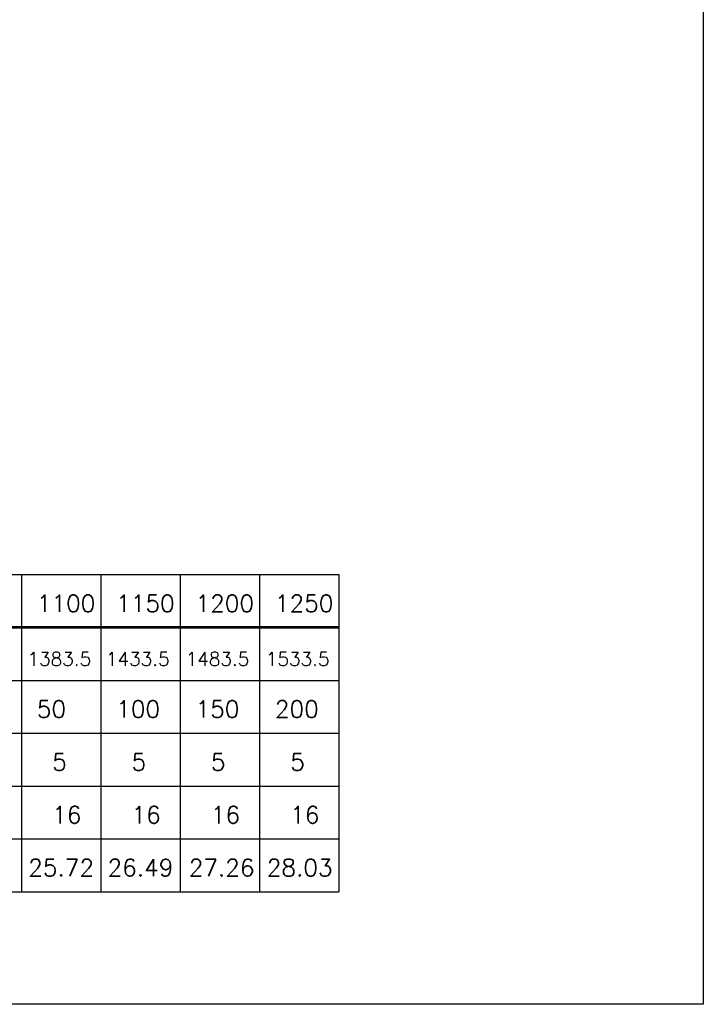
# Model space of a CAD drawing. Header units: millimetres. Extents: x 2163 to 8256, y 0 to 2680.
# Tile 4 of 47: x 3539 to 3995, y 0 to 658. Entities that reach past the tile are written whole.
import ezdxf

# ---------------------------------------------------------------- set-up
doc = ezdxf.new("R2010")
doc.units = ezdxf.units.MM
doc.layers.add('5', color=7, linetype='Continuous')
doc.styles.add('AUDIT_D_050119080722-0', font='TXT.shx')

msp = doc.modelspace()

# ---------------------------------------------------------------- linework, layer by layer
at = {"color": 5}
msp.add_lwpolyline([(2163.122, 2680.163), (3995.387, 2680.163), (3995.387, 0), (2163.122, 0)], close=True, dxfattribs=at)
at = {"layer": '5', "color": 3}
for p, q in [((2406.413, 287.091), (3752.097, 287.091)), ((3540.178, 287.091), (3540.178, 75.172)), ((3540.178, 287.091), (3540.178, 75.172)), ((3540.178, 287.091), (3540.178, 75.172)), ((3593.158, 287.091), (3593.158, 75.172)), ((3646.138, 287.091), (3646.138, 75.172)), ((3699.117, 287.091), (3699.117, 75.172)), ((3752.097, 287.091), (3752.097, 75.172)), ((2406.413, 216.451), (3752.097, 216.451)), ((2406.413, 181.131), (3752.097, 181.131)), ((2406.413, 145.811), (3752.097, 145.811)), ((2406.413, 110.492), (3752.097, 110.492)), ((2406.413, 75.172), (3752.097, 75.172))]:
    msp.add_line(p, q, dxfattribs=at)
at = {"layer": '5', "color": 3, "const_width": 1.766}
msp.add_lwpolyline([(2406.413, 251.771), (3752.097, 251.771)], dxfattribs=at)

# ---------------------------------------------------------------- texts
at = {"layer": '5', "color": 2, "style": 'AUDIT_D_050119080722-0'}
for s, height, p in [('1100', 11.3833, (3550.466, 262.177)), ('1150', 11.3833, (3603.445, 262.177)), ('1200', 11.3833, (3656.425, 262.177)), ('1250', 11.3833, (3709.405, 262.177)), ('1383.5', 9.0155, (3544.208, 226.248)), ('1433.5', 9.0155, (3596.591, 226.248)), ('1483.5', 9.0155, (3649.795, 226.248)), ('1533.5', 9.0155, (3703.341, 226.248)), ('50', 11.3833, (3550.466, 191.537)), ('100', 11.3833, (3603.445, 191.537)), ('150', 11.3833, (3656.425, 191.537)), ('200', 11.3833, (3709.405, 191.537)), ('16', 11.3833, (3560.711, 120.898)), ('16', 11.3833, (3613.69, 120.898)), ('16', 11.3833, (3666.67, 120.898)), ('16', 11.3833, (3719.65, 120.898)), ('25.72', 11.3833, (3544.734, 85.578)), ('26.49', 11.3833, (3597.714, 85.578)), ('27.26', 11.3833, (3651.883, 85.578)), ('28.03', 11.3833, (3703.975, 85.578))]:
    msp.add_text(s, height=height, dxfattribs=at).set_placement(p)
at = {"layer": '5', "color": 2, "lineweight": 0, "style": 'AUDIT_D_050119080722-0'}
for p in [(3560.711, 156.217), (3613.69, 156.217), (3666.67, 156.217), (3719.65, 156.217)]:
    msp.add_text('5', height=11.383, dxfattribs=at).set_placement(p)

doc.saveas('drawing.dxf')
